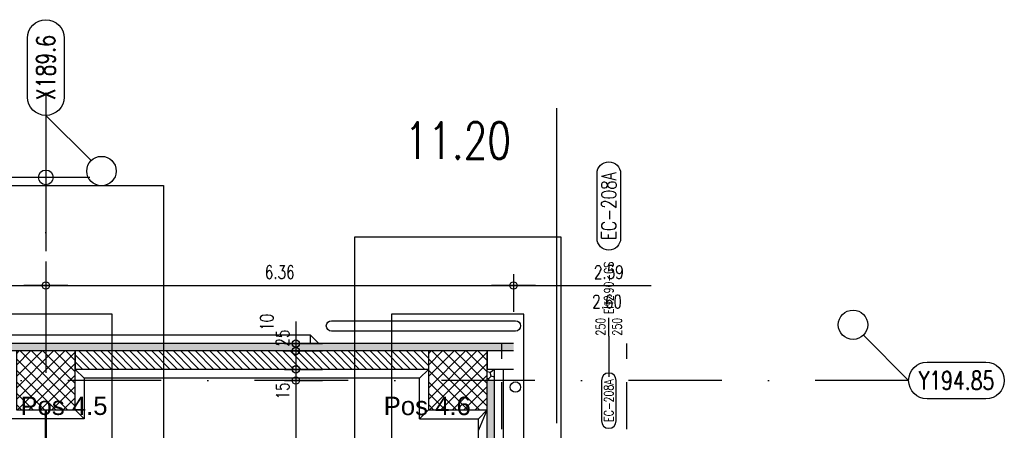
# Model space of a CAD drawing. Extents: x 34560 to 100229, y -303284 to -152113.
# Tile 74 of 74: x 85199 to 98584, y -157764 to -152186. Entities that reach past the tile are written whole.
import ezdxf
from ezdxf.enums import TextEntityAlignment as Align

# ---------------------------------------------------------------- set-up
doc = ezdxf.new("R2010")
doc.units = 0
doc.header["$LTSCALE"] = 100
for name, pattern in [('A__G__-_-_RA_-A-$0$STRICHPUNKT', [25.4, 12.7, -6.35, 0, -6.35]), ('A_CGEG-_-____-A-$0$VERDECKT', [9.525, 6.35, -3.175]), ('A_CGEG-_-____-A-$0$VERDECKT2', [4.7625, 3.175, -1.5875])]:
    doc.linetypes.add(name, pattern=pattern)
doc.layers.get('0').update_dxf_attribs({"linetype": 'CONTINUOUS'})
doc.layers.get('Defpoints').update_dxf_attribs({"linetype": 'CONTINUOUS'})
for name, color, linetype in [('A__G__-_-_RA_-A-$0$A1-ACHS-RAS---', 7, 'A__G__-_-_RA_-A-$0$STRICHPUNKT'), ('A__G__-_-_RA_-A-$0$A1-ACHS-TEX050', 50, 'CONTINUOUS'), ('A__G__-_-_RA_-A-$0$A3-BEMA-SS-100', 8, 'CONTINUOUS'), ('A__G__-_-_RA_-A-$0$A3-BEMA-SS-200', 8, 'CONTINUOUS'), ('A_CGEG-_-____-A-$0$A2-ANSI-EF----', 1, 'CONTINUOUS'), ('A_CGEG-_-____-A-$0$A2-TUER-BKL050', 8, 'CONTINUOUS'), ('A_CGEG-_-____-A-$0$A2-TUER-NUM050', 8, 'CONTINUOUS'), ('A_CGEG-_-____-A-$0$A2-TUER-NUM100', 8, 'CONTINUOUS'), ('A_CGEG-_-____-A-$0$A2-TUER-TEX050', 8, 'CONTINUOUS'), ('A_CGEG-_-____-A-$0$A2-TUER-TEX100', 8, 'CONTINUOUS'), ('A_CGEG-_-____-A-$0$A2-TUER-TEX200', 8, 'CONTINUOUS'), ('A_CGEG-_-____-A-$0$A2-VERD-UNT---', 1, 'A_CGEG-_-____-A-$0$VERDECKT'), ('A_CGEG-_-____-A-$0$A2-WAND-BFT---', 3, 'CONTINUOUS'), ('A_CGEG-_-____-A-$0$A2-WAND-MWK---', 60, 'CONTINUOUS'), ('A_CGEG-_-____-A-$0$A2-WAND-PAN---', 7, 'CONTINUOUS'), ('A_CGEG-_-____-A-$0$A3-BEMA-SS-100', 8, 'CONTINUOUS'), ('A_CGEG-_-____-A-$0$A3-DECK-HOE', 5, 'A_CGEG-_-____-A-$0$VERDECKT2'), ('A_CGEG-_-____-A-$0$A3-FUGE-------', 2, 'A_CGEG-_-____-A-$0$VERDECKT2'), ('A_CGEG-_-____-A-$0$A3-RAUM-BEZ200', 8, 'CONTINUOUS'), ('A_CGEG-_-____-A-$0$A5-SCHR-FT----', 81, 'CONTINUOUS'), ('A_CGEG-_-____-A-$0$A5-SCHR-MWK---', 81, 'CONTINUOUS'), ('A_CGEG-_-____-A-$0$A5-SCHR-PAN---', 5, 'CONTINUOUS'), ('BITO_BUILDING', 8, 'CONTINUOUS'), ('BITO_TEXT', 7, 'CONTINUOUS')]:
    doc.layers.add(name, color=color, linetype=linetype)
doc.styles.add('A__G__-_-_RA_-A-$0$NORMAL', font='romans.shx', dxfattribs={"width": 0.75})
doc.styles.add('A_CGEG-_-____-A-$0$NORMAL', font='romans.shx', dxfattribs={"width": 0.75})
doc.styles.get("Standard").update_dxf_attribs({"font": 'ARIAL.TTF'})
pattern_1 = [(45, (136000, -77350), (22.34603, 83.396486), [49.8475, -99.695]), (165, (136000, -77350), (-83.39649, -22.346013), [49.8475, -99.695]), (105, (136000, -77350), (-61.05046, 61.050473), [-99.695, 49.8475])]

# ---------------------------------------------------------------- blocks, each defined once
blk = doc.blocks.new('A__G__-_-_RA_-A-$0$AX050-05')
at = {"layer": 'A__G__-_-_RA_-A-$0$A1-ACHS-TEX050'}
blk.add_lwpolyline([(-25, 105, -1), (25, 105), (25, 25, -1), (-25, 25)], format="xyb", close=True, dxfattribs=at)
at = {"layer": 'Defpoints'}
blk.add_line((61.4, -61.4), (0, 0), dxfattribs=at)
blk.add_circle((75.6, -75.6), 20, dxfattribs=at)
at = {"layer": 'A__G__-_-_RA_-A-$0$A1-ACHS-TEX050', "color": 70, "style": 'A__G__-_-_RA_-A-$0$NORMAL', "width": 0.75}
blk.add_attdef('A', text='', height=25, rotation=90, dxfattribs=at).set_placement((0, 65), align=Align.MIDDLE)
blk = doc.blocks.new('A__G__-_-_RA_-A-$0$ARCH-BEMTICK')
blk.add_line((0.3, 0), (-0.3, 0))
blk.add_circle((0, 0), 0.05)
blk = doc.blocks.new('A_CGEG-_-____-A-$0$BFT_STUETZE_80')
at = {"layer": 'A_CGEG-_-____-A-$0$A5-SCHR-FT----'}
h = blk.add_hatch(dxfattribs=at)
h.set_pattern_fill('ANSI37', color=256, scale=3.464567, style=0)
h.set_pattern_definition([(45, (42883.72, -18623.774), (-7.7781746, 7.7781746), []), (135, (42883.72, -18623.774), (-7.7781746, -7.7781746), [])])
h.paths.add_polyline_path([(-40, -40), (40, -40), (40, 40), (-40, 40)])
at = {"layer": 'A_CGEG-_-____-A-$0$A2-WAND-BFT---'}
blk.add_lwpolyline([(-40, -40), (40, -40), (40, 40), (-40, 40)], close=True, dxfattribs=at)
blk = doc.blocks.new('A_CGEG-_-____-A-$0$b_t150')
at = {"layer": 'A_CGEG-_-____-A-$0$A2-TUER-TEX050'}
blk.add_line((0, 0), (0, 25), dxfattribs=at)
at = {"layer": 'A_CGEG-_-____-A-$0$A2-TUER-BKL050', "style": 'A_CGEG-_-____-A-$0$NORMAL', "width": 0.75}
blk.add_attdef('T_BKL', text='', height=12.5, rotation=90, dxfattribs=at).set_placement((0, 30), align=Align.MIDDLE_LEFT)
at = {"layer": 'A_CGEG-_-____-A-$0$A2-TUER-TEX050', "style": 'A_CGEG-_-____-A-$0$NORMAL', "width": 0.75}
for tag, p in [('WEITE', (-5, 25)), ('HOEHE', (17.5, 25))]:
    blk.add_attdef(tag, text='', height=12.5, rotation=90, dxfattribs=at).set_placement(p, align=Align.RIGHT)
blk = doc.blocks.new('A_CGEG-_-____-A-$0$B_T3150')
at = {"layer": 'A_CGEG-_-____-A-$0$A2-TUER-NUM050'}
blk.add_lwpolyline([(-10, -60), (-10, -115, 1), (10, -115), (10, -60, 1)], format="xyb", close=True, dxfattribs=at)
at = {"layer": 'A_CGEG-_-____-A-$0$A2-TUER-NUM050', "style": 'A_CGEG-_-____-A-$0$NORMAL', "width": 0.75}
blk.add_attdef('POSNUM', text='', height=12.5, rotation=90, dxfattribs=at).set_placement((0, -87.5), align=Align.MIDDLE_CENTER)
blk = doc.blocks.new('A_CGEG-_-____-A-$0$B_T31100')
at = {"layer": 'A_CGEG-_-____-A-$0$A2-TUER-NUM100'}
blk.add_lwpolyline([(16, 108, -1), (-16, 108), (-16, 196, -1), (16, 196)], format="xyb", close=True, dxfattribs=at)
at = {"layer": 'A_CGEG-_-____-A-$0$A2-TUER-NUM100', "style": 'A_CGEG-_-____-A-$0$NORMAL', "width": 0.75}
blk.add_attdef('POSNUM', text='', height=20, rotation=90, dxfattribs=at).set_placement((0, 152), align=Align.MIDDLE_CENTER)
blk = doc.blocks.new('A_CGEG-_-____-A-$0$ARCH-BEMTICK')
blk.add_line((0.3, 0), (-0.3, 0))
blk.add_circle((0, 0), 0.05)
blk = doc.blocks.new('A_CGEG-_-____-A-$0$FC6')
at = {"layer": 'A_CGEG-_-____-A-$0$A2-VERD-UNT---'}
for points in [[(-160, 265), (160, 265), (160, -265), (-160, -265)], [(-90, -90), (90, -90), (90, 90), (-90, 90)]]:
    blk.add_lwpolyline(points, close=True, dxfattribs=at)
blk = doc.blocks.new('A_CGEG-_-____-A-$0$FC2')
at = {"layer": 'A_CGEG-_-____-A-$0$A2-VERD-UNT---'}
for points in [[(-140, 195), (140, 195), (140, -195), (-140, -195)], [(-90, -90), (90, -90), (90, 90), (-90, 90)]]:
    blk.add_lwpolyline(points, close=True, dxfattribs=at)
blk = doc.blocks.new('A__G__-_-_RA_-A-$0$AX050-08')
at = {"layer": 'A__G__-_-_RA_-A-$0$A1-ACHS-TEX050'}
blk.add_lwpolyline([(105, 25, -1), (105, -25), (25, -25, -1), (25, 25)], format="xyb", close=True, dxfattribs=at)
at = {"layer": 'Defpoints'}
blk.add_line((-61.4, 61.4), (0, 0), dxfattribs=at)
blk.add_circle((-75.6, 75.6), 20, dxfattribs=at)
at = {"layer": 'A__G__-_-_RA_-A-$0$A1-ACHS-TEX050', "color": 70, "style": 'A__G__-_-_RA_-A-$0$NORMAL', "width": 0.75}
blk.add_attdef('A', text='', height=25, dxfattribs=at).set_placement((65, 0), align=Align.MIDDLE)
blk = doc.blocks.new('EG-C-202ff GR kurz oReg')
at = {"layer": 'A_CGEG-_-____-A-$0$A5-SCHR-MWK---'}
h = blk.add_hatch(dxfattribs=at)
h.set_pattern_fill('ANSI31', color=256, scale=22.047244, angle=90, style=0)
h.set_pattern_definition([(135, (136000, -77000), (-49.497475, -49.497475), [])])
h.paths.add_polyline_path([(51600, 17900), (46800, 17900), (46800, 17650), (51600, 17650)])
at = {"layer": 'A_CGEG-_-____-A-$0$A5-SCHR-PAN---'}
h = blk.add_hatch(dxfattribs=at)
h.set_pattern_fill('HONEY', color=256, scale=15.7, angle=45, style=0)
h.set_pattern_definition(pattern_1)
h.paths.add_polyline_path([(46400, 18000), (35200, 18000), (35200, 17900), (46400, 17900)])
h = blk.add_hatch(dxfattribs=at)
h.set_pattern_fill('HONEY', color=256, scale=15.7, angle=45, style=0)
h.set_pattern_definition(pattern_1)
h.paths.add_polyline_path([(52758, 18000), (46400, 18000), (46400, 17900), (52758, 17900)])
h = blk.add_hatch(dxfattribs=at)
h.set_pattern_fill('HONEY', color=256, scale=15.7, angle=45, style=0)
h.set_pattern_definition(pattern_1)
h.paths.add_polyline_path([(52500, 17650), (52400, 17650), (52400, 17500), (52500, 17500)])
h = blk.add_hatch(dxfattribs=at)
h.set_pattern_fill('HONEY', color=256, scale=15.7, angle=45, style=0)
h.set_pattern_definition(pattern_1)
h.paths.add_polyline_path([(52500, 17500), (52400, 17500), (52400, 5445), (52500, 5445)])
at = {"layer": 'A__G__-_-_RA_-A-$0$A1-ACHS-RAS---'}
for p, q in [((46400, 21413), (46400, -2703)), ((58129, 17500), (-3761, 17500))]:
    blk.add_line(p, q, dxfattribs=at)
at = {"layer": 'A__G__-_-_RA_-A-$0$A3-BEMA-SS-100'}
blk.add_line((46400, 19114), (46400, 18400), dxfattribs=at)
at = {"layer": 'A__G__-_-_RA_-A-$0$A3-BEMA-SS-200'}
blk.add_line((46400, 20686), (46400, 19258), dxfattribs=at)
at = {"layer": 'A_CGEG-_-____-A-$0$A2-ANSI-EF----'}
for p, q in [((28243, 18120), (49993, 18120)), ((49993, 18120), (49993, 18000)), ((49993, 18120), (50113, 18000)), ((46920, 17530), (46800, 17650)), ((51480, 17530), (51600, 17650)), ((52620, 8210), (52620, 17650)), ((51480, 17530), (46920, 17530)), ((46920, 17530), (46920, 16980)), ((51480, 16980), (51480, 17530)), ((46920, 16980), (46800, 17100)), ((51480, 16980), (51600, 17100)), ((52280, 16980), (52400, 17100)), ((46920, 16980), (45880, 16980)), ((51480, 16980), (52280, 16980)), ((52280, 5895), (52280, 16980))]:
    blk.add_line(p, q, dxfattribs=at)
blk.add_lwpolyline([(52783, 18170), (50283, 18170, -1), (50283, 18310), (52783, 18310, -1)], format="xyb", close=True, dxfattribs=at)
blk.add_circle((52783, 17410), 70, dxfattribs=at)
at = {"layer": 'A_CGEG-_-____-A-$0$A2-TUER-TEX050'}
blk.add_line((54053, 18100), (54053, 17550), dxfattribs=at)
at = {"layer": 'A_CGEG-_-____-A-$0$A2-TUER-TEX100'}
blk.add_line((54053, 18100), (54053, 17550), dxfattribs=at)
at = {"layer": 'A_CGEG-_-____-A-$0$A2-TUER-TEX200'}
blk.add_line((54053, 18100), (54053, 17550), dxfattribs=at)
at = {"layer": 'A_CGEG-_-____-A-$0$A2-VERD-UNT---'}
for p, q in [((52600, 1600), (52600, 18000)), ((52900, 1600), (52900, 18000)), ((54300, 1600), (54300, 18000))]:
    blk.add_line(p, q, dxfattribs=at)
at = {"layer": 'A_CGEG-_-____-A-$0$A2-WAND-MWK---'}
for p, q in [((51600, 17900), (46800, 17900)), ((46800, 17900), (46800, 17650)), ((51600, 17900), (51600, 17650)), ((52758, 17900), (52400, 17900)), ((52400, 17900), (52400, 17650)), ((51600, 17650), (46800, 17650)), ((52758, 17650), (52400, 17650))]:
    blk.add_line(p, q, dxfattribs=at)
at = {"layer": 'A_CGEG-_-____-A-$0$A2-WAND-PAN---'}
for p, q in [((52758, 18000), (27968, 18000)), ((52758, 17900), (27968, 17900)), ((52500, 17650), (52400, 17650)), ((52400, 5445), (52400, 17650)), ((52500, 5445), (52500, 17650))]:
    blk.add_line(p, q, dxfattribs=at)
at = {"layer": 'A_CGEG-_-____-A-$0$A3-BEMA-SS-100'}
for p, q in [((46400, 18944), (46400, 18430)), ((52758, 18944), (52758, 18430)), ((24000, 18790), (54631, 18790)), ((49645, 18000), (50159, 18000)), ((49799, 18000), (49799, 1600)), ((49645, 17900), (50159, 17900)), ((49645, 17650), (50159, 17650)), ((49645, 17500), (50159, 17500))]:
    blk.add_line(p, q, dxfattribs=at)
at = {"layer": 'A_CGEG-_-____-A-$0$A3-DECK-HOE'}
blk.add_line((45900, 1950), (52400, 17100), dxfattribs=at)
at = {"layer": 'A_CGEG-_-____-A-$0$A3-FUGE-------', "const_width": 30}
blk.add_lwpolyline([(46400, 17100), (46400, 2500)], dxfattribs=at)
at = {"layer": 'A_CGEG-_-____-A-$0$A3-RAUM-BEZ200', "color": 6}
blk.add_line((53343, 21199), (53343, 16921), dxfattribs=at)
at = {"xscale": 10, "yscale": 10, "zscale": 10}
for name, p, values in [('A__G__-_-_RA_-A-$0$AX050-05', (46400, 21100), {'A': 'X189.6'}), ('A_CGEG-_-____-A-$0$B_T31100', (54053, 18350), {'POSNUM': 'EC-208A'}), ('A__G__-_-_RA_-A-$0$AX050-08', (58129, 17500), {'A': 'Y194.85'}), ('A_CGEG-_-____-A-$0$B_T3150', (54053, 18100), {'POSNUM': 'EC-208A'})]:
    blk.add_blockref(name, p, dxfattribs=at).add_auto_attribs(values)
at = {"layer": 'A__G__-_-_RA_-A-$0$A3-BEMA-SS-200', "xscale": 2000, "yscale": 2000, "zscale": 10}
blk.add_blockref('A__G__-_-_RA_-A-$0$ARCH-BEMTICK', (46400, 20258), dxfattribs=at)
at = {"layer": 'A_CGEG-_-____-A-$0$A2-TUER-TEX050', "xscale": 10, "yscale": 10, "zscale": 10}
blk.add_blockref('A_CGEG-_-____-A-$0$b_t150', (54053, 18100), dxfattribs=at).add_auto_attribs({'WEITE': '250', 'HOEHE': '250', 'T_BKL': 'EI%%1822%%18390-CS'})
at = {"layer": 'A_CGEG-_-____-A-$0$A2-VERD-UNT---', "xscale": 10, "yscale": 10, "zscale": 10}
for name, p in [('A_CGEG-_-____-A-$0$FC6', (46400, 17500)), ('A_CGEG-_-____-A-$0$FC2', (52000, 17500))]:
    blk.add_blockref(name, p, dxfattribs=at)
at = {"layer": 'A_CGEG-_-____-A-$0$A2-WAND-BFT---', "xscale": 10, "yscale": 10, "zscale": 10}
for p in [(46400, 17500), (52000, 17500)]:
    blk.add_blockref('A_CGEG-_-____-A-$0$BFT_STUETZE_80', p, dxfattribs=at)
at = {"layer": 'A_CGEG-_-____-A-$0$A3-BEMA-SS-100', "xscale": 1000, "yscale": 1000, "zscale": 10}
for p in [(46400, 18790), (52758, 18790)]:
    blk.add_blockref('A_CGEG-_-____-A-$0$ARCH-BEMTICK', p, dxfattribs=at)
at = {"layer": 'A_CGEG-_-____-A-$0$A3-BEMA-SS-100', "xscale": 1000, "yscale": 1000, "zscale": 10, "rotation": 90}
for p in [(49799, 18000), (49799, 17900), (49799, 17650), (49799, 17500)]:
    blk.add_blockref('A_CGEG-_-____-A-$0$ARCH-BEMTICK', p, dxfattribs=at)
at = {"layer": 'A__G__-_-_RA_-A-$0$A3-BEMA-SS-200', "color": 210, "style": 'A__G__-_-_RA_-A-$0$NORMAL', "width": 0.75}
blk.add_text('11.20', height=500, dxfattribs=at).set_placement((52000, 20758), align=Align.MIDDLE_CENTER)
at = {"layer": 'A_CGEG-_-____-A-$0$A3-BEMA-SS-100', "color": 10, "style": 'A_CGEG-_-____-A-$0$NORMAL', "width": 0.75}
for s, p in [('6.36', (49579, 18970)), ('2.59', (54053, 18970)), ('2.60', (54029, 18570))]:
    blk.add_text(s, height=180, dxfattribs=at).set_placement(p, align=Align.MIDDLE_CENTER)
for s, p in [('10', (49403, 18289)), ('25', (49619, 18075)), ('15', (49619, 17357))]:
    blk.add_text(s, height=180, rotation=90, dxfattribs=at).set_placement(p, align=Align.MIDDLE_CENTER)

msp = doc.modelspace()

# ---------------------------------------------------------------- block references
at = {"layer": 'BITO_BUILDING', "color": 6}
msp.add_blockref('EG-C-202ff GR kurz oReg', (39154.335, -174586.328), dxfattribs=at)

# ---------------------------------------------------------------- texts
at = {"layer": 'BITO_TEXT', "char_height": 250, "width": 1250.28392, "attachment_point": 1}
for s, insert in [('Pos 4.5', (85208.949, -157305.379)), ('Pos 4.6', (90147.11, -157307.425))]:
    msp.add_mtext(s, dxfattribs=dict(at, insert=insert))

doc.saveas('drawing.dxf')
